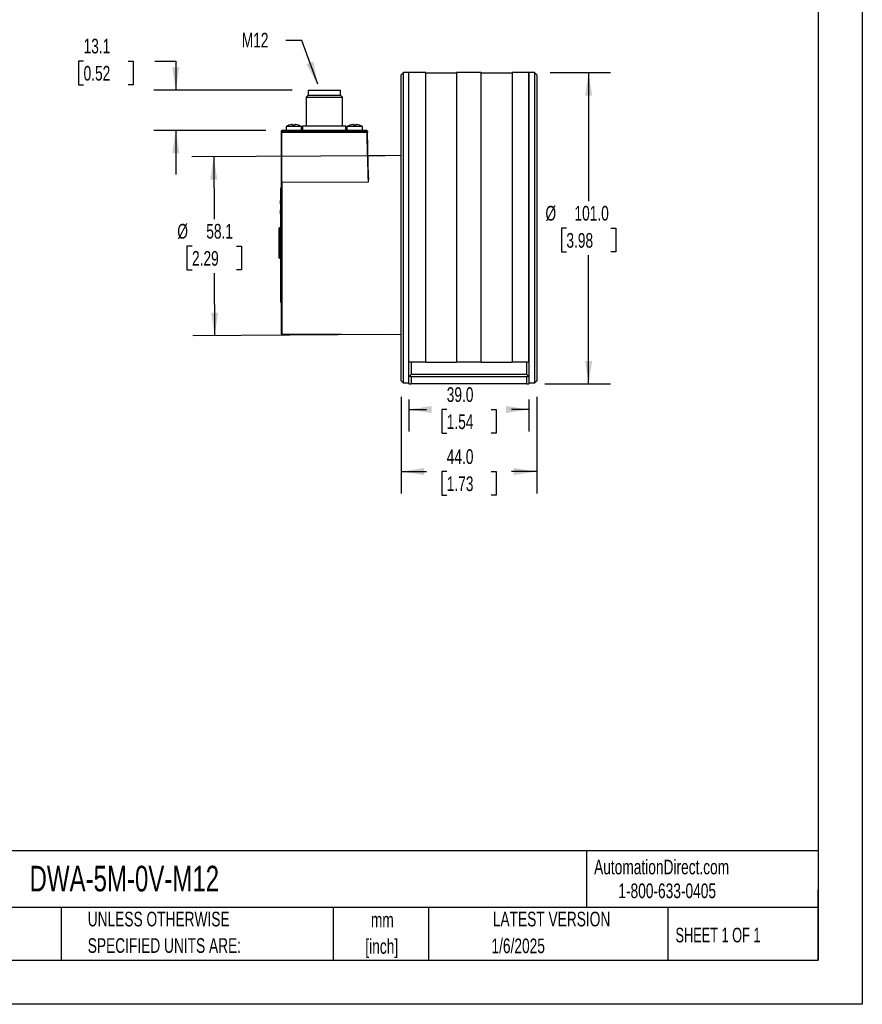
# Model space of a CAD drawing. Header units: millimetres. Extents: x 0 to 629, y 0 to 486.
# Tile 5 of 8: x 355 to 629, y 0 to 320. Entities that reach past the tile are written whole.
import ezdxf

# ---------------------------------------------------------------- set-up
doc = ezdxf.new("R2010")
doc.units = ezdxf.units.MM
doc.header["$LTSCALE"] = 2.25
doc.linetypes.add('CENTERX2', pattern=[20.32, 12.7, -2.54, 2.54, -2.54])
doc.layers.add('DIMENSIONS', color=140, linetype='Continuous', lineweight=25)
doc.layers.add('TEXT', color=140, linetype='Continuous', lineweight=25)
doc.styles.add('SLDTEXTSTYLE0', font='TXT', dxfattribs={"width": 0.7})
doc.styles.add('SLDTEXTSTYLE1', font='TXT', dxfattribs={"width": 0.65})
doc.dimstyles.new('SLDDIMSTYLE0', dxfattribs={"dimtxt": 4.855518, "dimasz": 7.4295, "dimexe": 0, "dimexo": 0.0625, "dimgap": 1.213879, "dimtad": 0, "dimtih": 1, "dimtoh": 1, "dimdec": 1, "dimrnd": 1e-09, "dimzin": 4, "dimdsep": 46, "dimtxsty": 'SLDTEXTSTYLE0', "dimsah": 1, "dimcen": 0.09, "dimadec": 0, "dimazin": 1, "dimtfac": 1, "dimtdec": 1, "dimtofl": 0, "dimtmove": 0, "dimatfit": 3, "dimfxl": 0, "dimfrac": 2, "dimtolj": 1, "dimtzin": 12, "dimarcsym": 0})
doc.dimstyles.new('SLDDIMSTYLE2', dxfattribs={"dimtxt": 4.855518, "dimasz": 7.4295, "dimexe": 0, "dimexo": 0.0625, "dimgap": 1.213879, "dimtad": 0, "dimtih": 1, "dimtoh": 1, "dimdec": 1, "dimrnd": 1e-09, "dimzin": 12, "dimdsep": 46, "dimtxsty": 'SLDTEXTSTYLE0', "dimsah": 1, "dimcen": 0.09, "dimadec": 0, "dimazin": 3, "dimtfac": 1, "dimtdec": 1, "dimtmove": 0, "dimatfit": 0, "dimfxl": 0, "dimfrac": 2, "dimtolj": 1, "dimtzin": 12, "dimarcsym": 0})
doc.dimstyles.new('SLDDIMSTYLE4', dxfattribs={"dimtxt": 4.855518, "dimasz": 7.4295, "dimexe": 0, "dimexo": 0.0625, "dimgap": 1.213879, "dimtad": 0, "dimtih": 1, "dimtoh": 1, "dimdec": 1, "dimrnd": 1e-09, "dimzin": 12, "dimdsep": 46, "dimtxsty": 'SLDTEXTSTYLE0', "dimsah": 1, "dimcen": 0.09, "dimadec": 0, "dimazin": 3, "dimtfac": 1, "dimtdec": 1, "dimtofl": 0, "dimtmove": 0, "dimatfit": 3, "dimfxl": 0, "dimfrac": 2, "dimtolj": 1, "dimtzin": 12, "dimarcsym": 0})
doc.dimstyles.new('SLDDIMSTYLE5', dxfattribs={"dimtxt": 0.18, "dimasz": 7.4295, "dimexe": 0, "dimexo": 0.0625, "dimgap": 0, "dimtad": 0, "dimtih": 1, "dimtoh": 1, "dimdec": 0, "dimrnd": 1e-09, "dimzin": 0, "dimdsep": 46, "dimtxsty": 'Standard', "dimsah": 1, "dimcen": 0.09, "dimadec": 0, "dimazin": 0, "dimtfac": 7.4295, "dimtdec": 0, "dimtofl": 0, "dimtmove": 0, "dimatfit": 3, "dimfxl": 0, "dimfrac": 2, "dimtolj": 1, "dimtzin": 0, "dimarcsym": 0})

# ---------------------------------------------------------------- blocks, each defined once
blk = doc.blocks.new('SW_NOTE_0_1')
at = {"layer": 'TEXT', "color": 0, "linetype": 'CENTERX2', "lineweight": 18, "char_height": 4.762, "attachment_point": 2, "style": 'SLDTEXTSTYLE0'}
for s, insert in [('mm', (6.4, 6.14)), ('[inch]', (6.21, -2.46))]:
    blk.add_mtext(s, dxfattribs=dict(at, insert=insert))
blk = doc.blocks.new('SW_NOTE_0_2')
at = {"layer": 'TEXT', "color": 0, "linetype": 'CENTERX2', "lineweight": 18, "char_height": 4.7625, "attachment_point": 1, "style": 'SLDTEXTSTYLE0'}
for s, insert in [('UNLESS OTHERWISE', (0, 6.14)), ('SPECIFIED UNITS ARE:', (0, -2.46))]:
    blk.add_mtext(s, dxfattribs=dict(at, insert=insert))
blk = doc.blocks.new('_D_9')
at = {"layer": 'DIMENSIONS'}
for p, q in [((478.91, 197.26), (478.91, 165.83)), ((522.91, 197.26), (522.91, 165.83)), ((478.91, 172.97), (487.12, 172.97)), ((493.7, 172.97), (492.07, 172.97)), ((492.07, 172.97), (492.07, 165.25)), ((508.13, 172.97), (509.76, 172.97)), ((509.76, 172.97), (509.76, 165.25)), ((522.91, 172.97), (514.71, 172.97)), ((492.07, 165.25), (493.7, 165.25)), ((509.76, 165.25), (508.13, 165.25))]:
    blk.add_line(p, q, dxfattribs=at)
for points in [[(478.91, 172.97), (486.34, 171.83), (486.34, 174.11)], [(522.91, 172.97), (515.48, 174.11), (515.48, 171.83)]]:
    blk.add_solid(points, dxfattribs=at)
at = {"layer": 'DIMENSIONS', "char_height": 4.762, "attachment_point": 1, "style": 'SLDTEXTSTYLE0'}
for s, insert in [('44.0', (493.7, 180.2)), ('1.73', (493.7, 171.39))]:
    blk.add_mtext(s, dxfattribs=dict(at, insert=insert))
blk = doc.blocks.new('_D_10')
at = {"layer": 'DIMENSIONS'}
for p, q in [((527.34, 302.48), (546.92, 302.48)), ((539.78, 302.48), (539.78, 260.79)), ((532.56, 251.98), (530.93, 251.98)), ((530.93, 251.98), (530.93, 244.27)), ((546.99, 251.98), (548.62, 251.98)), ((548.62, 251.98), (548.62, 244.27)), ((530.93, 244.27), (532.56, 244.27)), ((539.78, 201.48), (539.78, 243.18)), ((548.62, 244.27), (546.99, 244.27)), ((525.59, 201.48), (546.92, 201.48))]:
    blk.add_line(p, q, dxfattribs=at)
for points in [[(539.78, 302.48), (538.63, 295.05), (540.92, 295.05)], [(539.78, 201.48), (540.92, 208.91), (538.63, 208.91)]]:
    blk.add_solid(points, dxfattribs=at)
at = {"layer": 'DIMENSIONS', "char_height": 4.762, "attachment_point": 1, "style": 'SLDTEXTSTYLE0'}
for s, insert in [('%%c', (525.76, 259.21)), ('101.0', (535.18, 259.21)), ('3.98', (532.56, 250.4))]:
    blk.add_mtext(s, dxfattribs=dict(at, insert=insert))
blk = doc.blocks.new('_D_11')
at = {"layer": 'DIMENSIONS'}
for p, q in [((375.77, 306.25), (374.14, 306.25)), ((374.14, 306.25), (374.14, 298.53)), ((390.2, 306.25), (391.83, 306.25)), ((391.83, 306.25), (391.83, 298.53)), ((398.95, 306.25), (405.72, 306.25)), ((405.72, 306.25), (405.72, 296.78)), ((374.14, 298.53), (375.77, 298.53)), ((391.83, 298.53), (390.2, 298.53)), ((443.49, 296.78), (398.57, 296.78)), ((434.94, 283.68), (398.57, 283.68)), ((405.72, 283.68), (405.72, 269.4))]:
    blk.add_line(p, q, dxfattribs=at)
for points in [[(405.72, 296.78), (406.86, 304.21), (404.57, 304.21)], [(405.72, 283.68), (404.57, 276.25), (406.86, 276.25)]]:
    blk.add_solid(points, dxfattribs=at)
at = {"layer": 'DIMENSIONS', "char_height": 4.762, "attachment_point": 1, "style": 'SLDTEXTSTYLE0'}
for s, insert in [('13.1', (375.77, 313.48)), ('0.52', (375.77, 304.67))]:
    blk.add_mtext(s, dxfattribs=dict(at, insert=insert))
blk = doc.blocks.new('_D_12')
at = {"layer": 'DIMENSIONS'}
for p, q in [((481.41, 196.31), (481.41, 185.97)), ((520.41, 196.31), (520.41, 185.97)), ((481.41, 193.11), (487.12, 193.11)), ((493.7, 193.11), (492.07, 193.11)), ((492.07, 193.11), (492.07, 185.39)), ((508.13, 193.11), (509.76, 193.11)), ((509.76, 193.11), (509.76, 185.39)), ((520.41, 193.11), (514.71, 193.11)), ((492.07, 185.39), (493.7, 185.39)), ((509.76, 185.39), (508.13, 185.39))]:
    blk.add_line(p, q, dxfattribs=at)
for points in [[(481.41, 193.11), (488.84, 191.97), (488.84, 194.25)], [(520.41, 193.11), (512.98, 194.25), (512.98, 191.97)]]:
    blk.add_solid(points, dxfattribs=at)
at = {"layer": 'DIMENSIONS', "char_height": 4.762, "attachment_point": 1, "style": 'SLDTEXTSTYLE0'}
for s, insert in [('39.0', (493.7, 200.34)), ('1.54', (493.7, 191.53))]:
    blk.add_mtext(s, dxfattribs=dict(at, insert=insert))
blk = doc.blocks.new('_D_13')
at = {"layer": 'DIMENSIONS'}
for p, q in [((473.74, 275.5), (410.87, 275.12)), ((418.02, 275.16), (418.14, 254.94)), ((410.98, 246.14), (409.35, 246.14)), ((409.35, 246.14), (409.35, 238.42)), ((425.41, 246.14), (427.04, 246.14)), ((427.04, 246.14), (427.04, 238.42)), ((409.35, 238.42), (410.98, 238.42)), ((418.37, 217.11), (418.25, 237.33)), ((427.04, 238.42), (425.41, 238.42)), ((474.24, 217.45), (411.23, 217.07))]:
    blk.add_line(p, q, dxfattribs=at)
for points in [[(418.02, 275.16), (416.92, 267.73), (419.21, 267.74)], [(418.37, 217.11), (419.47, 224.55), (417.18, 224.53)]]:
    blk.add_solid(points, dxfattribs=at)
at = {"layer": 'DIMENSIONS', "char_height": 4.762, "attachment_point": 1, "style": 'SLDTEXTSTYLE0'}
for s, insert in [('%%c', (406.2, 253.36)), ('58.1', (415.61, 253.36)), ('2.29', (410.98, 244.56))]:
    blk.add_mtext(s, dxfattribs=dict(at, insert=insert))

msp = doc.modelspace()

# ---------------------------------------------------------------- linework, layer by layer
at = {"color": 7, "linetype": 'Continuous'}
for p, q in [((628.66, 485.78), (628.66, 0.01)), ((628.66, 0.01), (0.01, 0.01))]:
    msp.add_line(p, q, dxfattribs=at)
for p, q in [((479.67, 302.49), (478.91, 301.73)), ((478.91, 202.43), (478.91, 301.73)), ((481.41, 302.48), (479.66, 302.48)), ((486.91, 302.48), (481.41, 302.48)), ((481.41, 208.48), (481.41, 302.48)), ((486.91, 208.48), (486.91, 302.48)), ((496.91, 302.28), (486.91, 302.28)), ((504.91, 302.48), (496.91, 302.48)), ((496.91, 302.48), (496.91, 208.48)), ((504.91, 208.48), (504.91, 302.48)), ((514.91, 302.28), (504.91, 302.28)), ((520.41, 302.48), (514.91, 302.48)), ((514.91, 302.48), (514.91, 208.48)), ((522.16, 302.48), (520.41, 302.48)), ((520.41, 302.48), (520.41, 207.74)), ((520.41, 208.48), (520.41, 302.48)), ((522.91, 301.73), (522.16, 302.49)), ((522.91, 301.73), (522.91, 202.43)), ((448.66, 295.18), (448.01, 294.53)), ((448.01, 294.53), (448.01, 285.18)), ((448.01, 294.53), (459.81, 294.53)), ((448.66, 296.78), (448.66, 295.18)), ((448.66, 296.78), (459.16, 296.78)), ((448.66, 295.18), (459.16, 295.18)), ((459.16, 295.18), (459.16, 296.78)), ((459.81, 294.53), (459.16, 295.18)), ((459.81, 285.18), (459.81, 294.53)), ((441.51, 284.98), (441.51, 283.68)), ((446.51, 284.98), (441.51, 284.98)), ((443.61, 285.41), (443.61, 285.63)), ((444.41, 285.63), (444.41, 285.41)), ((446.51, 283.68), (446.51, 284.98)), ((446.91, 285.18), (446.91, 283.68)), ((446.91, 285.18), (460.91, 285.18)), ((460.91, 283.68), (460.91, 285.18)), ((461.31, 284.98), (461.31, 283.68)), ((466.31, 284.98), (461.31, 284.98)), ((463.41, 285.41), (463.41, 285.63)), ((464.21, 285.63), (464.21, 285.41)), ((466.31, 283.68), (466.31, 284.98)), ((440.11, 283.48), (439.91, 283.48)), ((439.91, 283.48), (439.91, 283.16)), ((440.11, 283.16), (439.91, 283.16)), ((439.91, 283.16), (439.91, 266.63)), ((467.72, 283.68), (440.11, 283.68)), ((440.11, 283.48), (440.11, 283.16)), ((467.72, 283.48), (440.11, 283.48)), ((440.11, 266.77), (440.11, 283.16)), ((440.11, 283.16), (467.73, 283.16)), ((467.73, 283.16), (467.72, 283.48)), ((467.93, 283.17), (467.73, 283.16)), ((467.92, 283.49), (467.93, 283.17)), ((468.31, 268.43), (467.93, 283.17)), ((478.91, 275.53), (468.13, 275.47)), ((439.91, 266.63), (439.91, 217.87)), ((468.16, 266.89), (440.11, 266.77)), ((440.11, 266.77), (440.11, 217.67)), ((468.3, 268.3), (468.16, 266.89)), ((439.91, 264.98), (439.73, 264.98)), ((439.73, 264.98), (439.73, 227.98)), ((439.73, 260.92), (439.66, 260.92)), ((439.66, 260.92), (439.66, 259.89)), ((439.66, 259.89), (439.73, 259.89)), ((439.73, 260.93), (439.68, 260.93)), ((439.68, 260.93), (439.68, 260.92)), ((439.68, 259.89), (439.68, 259.72)), ((439.68, 259.64), (439.68, 257.95)), ((439.66, 257.88), (439.66, 256.6)), ((439.73, 257.95), (439.68, 257.95)), ((439.68, 257.95), (439.68, 256)), ((439.73, 256), (439.68, 256)), ((439.68, 255.92), (439.68, 255.91)), ((439.14, 251.83), (439.14, 247.18)), ((439.49, 252.14), (439.39, 252.12)), ((439.39, 252.12), (439.39, 247.18)), ((439.49, 242.23), (439.49, 252.14)), ((439.14, 247.18), (439.14, 242.54)), ((439.39, 247.18), (439.39, 242.24)), ((439.39, 242.24), (439.49, 242.23)), ((439.73, 240.18), (439.72, 240.18)), ((439.72, 240.18), (439.72, 236.18)), ((439.72, 236.18), (439.73, 236.18)), ((439.73, 235.48), (439.72, 235.48)), ((439.72, 235.48), (439.72, 233.48)), ((439.72, 233.48), (439.73, 233.48)), ((439.73, 227.98), (439.91, 227.98)), ((440.11, 217.67), (478.91, 217.43)), ((486.91, 208.48), (481.41, 208.48)), ((482.16, 208.48), (482.16, 204.48)), ((486.91, 208.48), (496.91, 208.48)), ((504.91, 208.48), (496.91, 208.48)), ((504.91, 208.48), (514.91, 208.48)), ((520.41, 208.48), (514.91, 208.48)), ((519.66, 204.48), (519.66, 208.48)), ((481.41, 203.73), (481.41, 207.74)), ((520.41, 207.74), (520.41, 203.73)), ((479.66, 201.68), (478.91, 202.43)), ((481.41, 201.68), (479.66, 201.68)), ((481.79, 204.11), (481.41, 203.73)), ((481.41, 201.48), (481.41, 203.73)), ((481.41, 201.48), (482.16, 201.48)), ((481.79, 204.11), (482.16, 204.48)), ((482.16, 203.73), (481.79, 204.11)), ((519.66, 204.48), (482.16, 204.48)), ((519.66, 203.73), (482.16, 203.73)), ((482.16, 203.73), (482.16, 201.48)), ((519.66, 201.48), (482.16, 201.48)), ((520.04, 204.11), (519.66, 204.48)), ((520.04, 204.11), (519.66, 203.73)), ((519.66, 201.48), (519.66, 203.73)), ((519.66, 201.48), (520.41, 201.48)), ((520.41, 203.73), (520.04, 204.11)), ((520.41, 203.73), (520.41, 201.48)), ((522.16, 201.68), (520.41, 201.68)), ((522.91, 202.43), (522.16, 201.68))]:
    msp.add_line(p, q)
at = {"flags": 128}
for points in [[(479.66, 201.68), (479.66, 204.44), (479.66, 207.45), (479.66, 210.7), (479.66, 214.17), (479.66, 217.84), (479.66, 221.68), (479.66, 225.67), (479.66, 229.78), (479.66, 234), (479.66, 238.3), (479.66, 242.64), (479.66, 247.01), (479.66, 251.38), (479.66, 255.71), (479.66, 259.99), (479.66, 264.19), (479.66, 268.28), (479.66, 272.24), (479.66, 276.03), (479.66, 279.65), (479.66, 283.07), (479.66, 286.27), (479.66, 289.22), (479.66, 291.91), (479.66, 294.33), (479.66, 296.45), (479.66, 298.27), (479.66, 299.77), (479.66, 300.95), (479.66, 301.8), (479.66, 302.31), (479.66, 302.48), (479.66, 302.48)], [(481.41, 207.74), (481.41, 209.16), (481.41, 211.27), (481.41, 213.47), (481.41, 215.75), (481.41, 218.1), (481.41, 220.52), (481.41, 223), (481.41, 225.55), (481.41, 228.14), (481.41, 230.78), (481.41, 233.46), (481.41, 236.17), (481.41, 238.9), (481.41, 241.65), (481.41, 244.42), (481.41, 247.19), (481.41, 249.95), (481.41, 252.71), (481.41, 255.46), (481.41, 258.18), (481.41, 260.87), (481.41, 263.53), (481.41, 266.15), (481.41, 268.72), (481.41, 271.23), (481.41, 273.69), (481.41, 276.07), (481.41, 278.39), (481.41, 280.62), (481.41, 282.78), (481.41, 284.84), (481.41, 286.81), (481.41, 288.68), (481.41, 290.45), (481.41, 292.11), (481.41, 293.66), (481.41, 295.1), (481.41, 296.41), (481.41, 297.6), (481.41, 298.67), (481.41, 299.61), (481.41, 300.42), (481.41, 301.1), (481.41, 301.65), (481.41, 302.05), (481.41, 302.33), (481.41, 302.47), (481.41, 302.48)], [(522.16, 302.48), (522.16, 302.31), (522.16, 301.8), (522.16, 300.95), (522.16, 299.77), (522.16, 298.27), (522.16, 296.45), (522.16, 294.33), (522.16, 291.91), (522.16, 289.22), (522.16, 286.27), (522.16, 283.07), (522.16, 279.65), (522.16, 276.04), (522.16, 272.24), (522.16, 268.28), (522.16, 264.19), (522.16, 259.99), (522.16, 255.71), (522.16, 251.38), (522.16, 247.01), (522.16, 242.64), (522.16, 238.3), (522.16, 234), (522.16, 229.78), (522.16, 225.67), (522.16, 221.68), (522.16, 217.84), (522.16, 214.17), (522.16, 210.7), (522.16, 207.45), (522.16, 204.44), (522.16, 201.68)], [(444.41, 285.41), (444.01, 285.43), (443.61, 285.41)], [(464.21, 285.41), (463.81, 285.43), (463.41, 285.41)], [(467.86, 283.49), (467.84, 283.49), (467.83, 283.49), (467.81, 283.49), (467.79, 283.48), (467.78, 283.48), (467.76, 283.48), (467.74, 283.48), (467.72, 283.48)], [(467.73, 283.16), (467.8, 280.42), (467.86, 278.07), (467.91, 276.13), (467.95, 274.57), (467.98, 273.41), (468.01, 272.31), (468.04, 271.27), (468.07, 270.28), (468.09, 269.35), (468.11, 268.47), (468.14, 267.65), (468.16, 266.89)]]:
    msp.add_lwpolyline(points, dxfattribs=at)
for centre, radius, start, end in [((444.01, 280.87), 4.81, 108.6375, 121.2845), ((444.01, 280.87), 4.8, 97.1843, 108.6352), ((443.51, 285.18), 0.461, 77.4768, 102.5232), ((444.51, 285.29), 0.351, 73.4497, 106.5503), ((444.01, 280.87), 4.8, 71.3648, 82.8157), ((444.01, 280.87), 4.81, 58.7155, 71.3662), ((463.81, 280.87), 4.81, 108.6375, 121.2845), ((463.81, 280.87), 4.8, 97.1843, 108.6352), ((463.31, 285.18), 0.461, 77.4768, 102.5232), ((464.31, 285.29), 0.351, 73.4497, 106.5503), ((463.81, 280.87), 4.8, 71.3648, 82.8157), ((463.81, 280.87), 4.81, 58.7155, 71.3662), ((440.11, 283.48), 0.2, 90, 180), ((441.53, 283.63), 1.42, 177.9694, 180.3408), ((464.64, 283.49), 24.53, 179.6899, 180.0202), ((475.9, 283.53), 8.19, 178.9501, 180.3499), ((467.72, 283.48), 0.2, 1.5, 90), ((469.3, 228.87), 54.63, 91.447, 91.5089), ((440.09, 266.59), 0.178, 82.1352, 168.4878), ((439.44, 251.83), 0.3, 100, 180), ((439.44, 252.43), 0.3, 280, 344.7964), ((439.44, 242.54), 0.3, 180, 260), ((439.44, 241.93), 0.3, 15.2036, 80), ((440.11, 217.87), 0.2, 180, 269.65)]:
    msp.add_arc(centre, radius, start, end)
at = {"layer": 'TEXT'}
for p, q in [((614.36, 471.49), (614.36, 14.29)), ((614.36, 49.78), (14.29, 49.78)), ((539.04, 49.78), (539.04, 31.43)), ((614.36, 14.29), (614.36, 37.15)), ((614.36, 31.43), (14.29, 31.43)), ((368.51, 31.43), (368.51, 14.29)), ((456.8, 31.43), (456.8, 14.29)), ((487.83, 31.43), (487.83, 14.29)), ((565.53, 31.43), (565.53, 14.29)), ((14.29, 14.29), (614.36, 14.29))]:
    msp.add_line(p, q, dxfattribs=at)

# ---------------------------------------------------------------- block references
at = {"layer": 'TEXT', "linetype": 'CENTERX2', "lineweight": 18}
for name, p in [('SW_NOTE_0_2', (377.12, 23.93)), ('SW_NOTE_0_1', (466.39, 23.65))]:
    msp.add_blockref(name, p, dxfattribs=at)

# ---------------------------------------------------------------- texts
for s, insert, char_height, attachment_point, style in [('M12', (427.13, 315.41), 4.762, 1, 'SLDTEXTSTYLE0'), ('DWA-5M-0V-M12', (358.22, 44.98), 8.3344, 1, 'SLDTEXTSTYLE0'), ('AutomationDirect.com', (541.56, 46.97), 4.7625, 1, 'SLDTEXTSTYLE0'), ('1-800-633-0405', (549.43, 39.23), 4.7625, 1, 'SLDTEXTSTYLE0'), ('LATEST VERSION', (527.74, 30.07), 4.7625, 2, 'SLDTEXTSTYLE0'), ('SHEET 1 OF 1', (567.99, 24.87), 4.7625, 1, 'SLDTEXTSTYLE1'), ('1/6/2025', (516.91, 21.37), 4.762, 2, 'SLDTEXTSTYLE0')]:
    msp.add_mtext(s, dxfattribs=dict(at, insert=insert, char_height=char_height, attachment_point=attachment_point, style=style))

# ---------------------------------------------------------------- dimensions: what is measured, and where the dimension line sits
at = {"layer": 'DIMENSIONS'}
for base, p1, p2, angle, dimstyle, picture, middle in [((405.72, 296.78), (440.11, 283.68), (448.66, 296.78), 90, 'SLDDIMSTYLE2', '_D_11', (405.72, 306.25)), ((522.91, 172.97), (478.91, 202.43), (522.91, 202.43), 359.9999, 'SLDDIMSTYLE0', '_D_9', (500.91, 172.97)), ((520.41, 193.11), (481.41, 201.48), (520.41, 201.48), 0, 'SLDDIMSTYLE0', '_D_12', (500.91, 193.11))]:
    dim = msp.add_linear_dim(base=base, p1=p1, p2=p2, angle=angle, dimstyle=dimstyle, dxfattribs=at)
    dim.commit()
    dim.dimension.update_dxf_attribs({"geometry": picture, "text_midpoint": middle, "dimtype": 160})
for base, p1, p2, angle, dimstyle, picture, middle in [((539.78, 302.48), (520.41, 201.48), (522.16, 302.48), 90, 'SLDDIMSTYLE0', '_D_10', (539.78, 251.98)), ((418.02, 275.16), (479.41, 217.48), (478.91, 275.53), 270.35, 'SLDDIMSTYLE4', '_D_13', (418.2, 246.14))]:
    dim = msp.add_linear_dim(base=base, p1=p1, p2=p2, angle=angle, text='%%c <>', dimstyle=dimstyle, dxfattribs=at)
    dim.commit()
    dim.dimension.update_dxf_attribs({"geometry": picture, "text_midpoint": middle, "dimtype": 160})

# ---------------------------------------------------------------- leaders
at = {"layer": 'TEXT', "linetype": 'CENTERX2', "lineweight": 18}
msp.add_leader([(451.8, 298.7), (446.64, 312.88), (441.48, 312.88)], dimstyle='SLDDIMSTYLE5', dxfattribs=at)

doc.saveas('drawing.dxf')
